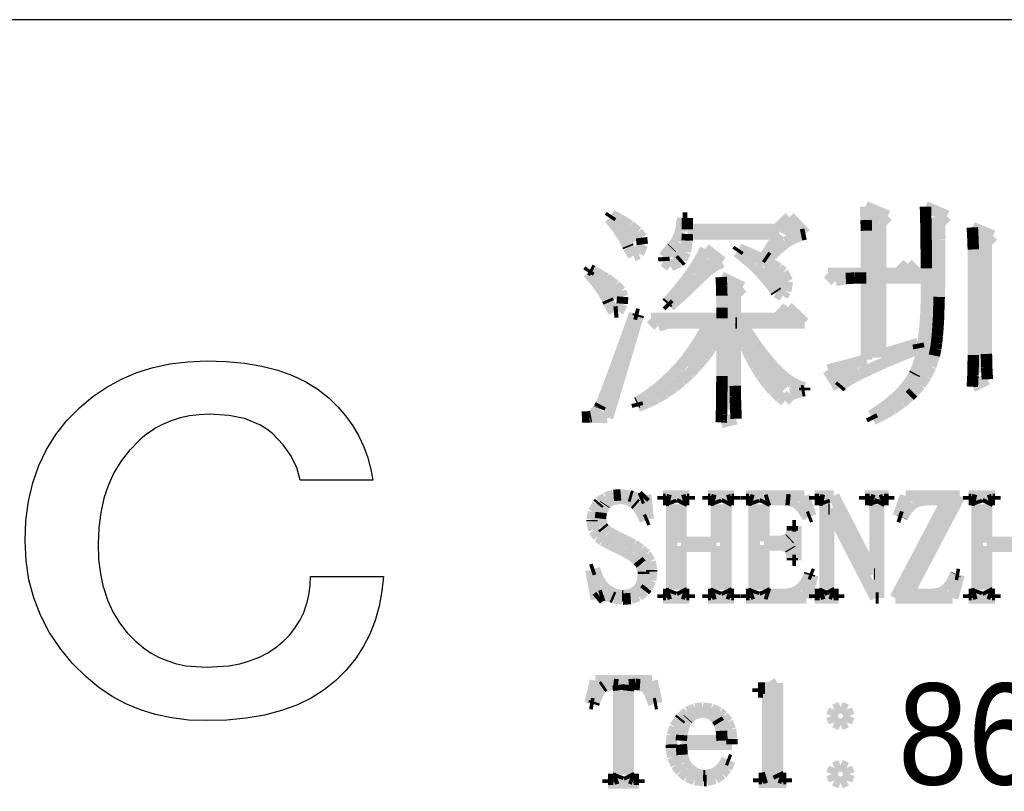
# Model space of a CAD drawing. Extents: x -225 to 585, y -158 to 406.
# Tile 38 of 47: x 550.13 to 558.88, y -149.47 to -142.61. Entities that reach past the tile are written whole.
import ezdxf

# ---------------------------------------------------------------- set-up
doc = ezdxf.new("R2010")
doc.units = 0
doc.layers.add('BOARD_GEOMETRY_DIMENSION', color=2, linetype='CONTINUOUS')

msp = doc.modelspace()

# ---------------------------------------------------------------- linework, layer by layer
at = {"layer": 'BOARD_GEOMETRY_DIMENSION'}
msp.add_lwpolyline([(580.209914, -142.614904), (527.709892, -142.614904), (527.709892, -153.11501)], dxfattribs=at)
for points, const_width in [([(557.647348, -144.276572), (557.8475, -144.35963)], 0.1016), ([(557.652682, -144.394936), (557.647348, -144.276572)], 0.1016), ([(558.182272, -144.35582), (558.180494, -144.276572)], 0.1016), ([(558.180494, -144.276572), (558.371756, -144.35963)], 0.1016), ([(555.373794, -144.376648), (555.390558, -144.351502)], 0.1016), ([(555.443898, -144.467072), (555.373794, -144.376648)], 0.1016), ([(555.390558, -144.351502), (555.45736, -144.387062)], 0.1016), ([(555.45736, -144.387062), (555.556166, -144.447514)], 0.1016), ([(556.006, -144.493234), (556.023272, -144.376648)], 0.1016), ([(556.023272, -144.376648), (556.065182, -144.376648)], 0.1016), ([(556.065182, -144.376648), (556.065182, -144.477232)], 0.1016), ([(556.864774, -144.477232), (556.972978, -144.368266)], 0.1016), ([(556.972978, -144.368266), (557.114456, -144.519142)], 0.1016), ([(557.70526, -144.343628), (557.740566, -145.617438)], 0.127), ([(557.8475, -144.35963), (557.780698, -144.418304)], 0.1016), ([(558.184558, -144.440148), (558.182272, -144.35582)], 0.1016), ([(558.241962, -144.370806), (558.264568, -145.152618)], 0.127), ([(558.371756, -144.35963), (558.305462, -144.418304)], 0.1016), ([(555.498, -144.549368), (555.443898, -144.467072)], 0.1016), ([(555.51578, -144.469866), (555.587662, -144.587722)], 0.127), ([(555.556166, -144.447514), (555.62246, -144.502124)], 0.1016), ([(556.065182, -144.477232), (556.864774, -144.477232)], 0.1016), ([(556.978058, -144.447006), (556.924972, -144.52092)], 0.127), ([(557.655984, -144.489932), (557.652682, -144.394936)], 0.1016), ([(557.780698, -144.418304), (557.780698, -144.8689)], 0.1016), ([(558.185574, -144.52854), (558.184558, -144.440148)], 0.1016), ([(558.305462, -144.418304), (558.306478, -144.565116)], 0.1016), ([(558.60188, -144.559528), (558.5968, -144.460722)], 0.1016), ([(558.5968, -144.460722), (558.780188, -144.535906)], 0.1016), ([(555.535084, -144.622266), (555.498, -144.549368)], 0.1016), ([(555.62246, -144.502124), (555.657258, -144.552416)], 0.1016), ([(555.657258, -144.552416), (555.665386, -144.611852)], 0.1016), ([(555.973488, -144.58061), (556.006, -144.493234)], 0.1016), ([(556.065182, -144.519142), (556.062896, -144.577562)], 0.1016), ([(556.881284, -144.519142), (556.065182, -144.519142)], 0.1016), ([(556.75657, -144.71904), (556.881284, -144.519142)], 0.1016), ([(557.075086, -144.527524), (556.98136, -144.568926)], 0.1016), ([(557.114456, -144.519142), (557.075086, -144.527524)], 0.1016), ([(557.655984, -144.8689), (557.655984, -144.489932)], 0.1016), ([(558.18659, -144.622266), (558.185574, -144.52854)], 0.1016), ([(558.306478, -144.565116), (558.306478, -144.842738)], 0.1016), ([(558.605182, -144.656556), (558.60188, -144.559528)], 0.1016), ([(558.675286, -144.534636), (558.658268, -145.75282)], 0.127), ([(558.780188, -144.535906), (558.721768, -144.594072)], 0.1016), ([(555.540672, -144.635728), (555.535084, -144.622266)], 0.1016), ([(555.586392, -144.71142), (555.540672, -144.635728)], 0.1016), ([(555.665386, -144.611852), (555.631858, -144.694148)], 0.1016), ([(555.85487, -144.72412), (555.92345, -144.64411)], 0.1016), ([(555.996602, -144.610836), (555.92726, -144.723866)], 0.127), ([(555.92345, -144.64411), (555.927768, -144.639538)], 0.1016), ([(555.927768, -144.639538), (555.973488, -144.58061)], 0.1016), ([(556.062896, -144.577562), (556.047402, -144.6784)], 0.1016), ([(556.19396, -144.714722), (556.22317, -144.652238)], 0.1016), ([(556.22317, -144.652238), (556.373284, -144.768824)], 0.1016), ([(556.50638, -144.67713), (556.523398, -144.652238)], 0.1016), ([(556.523398, -144.652238), (556.605186, -144.686528)], 0.1016), ([(556.93945, -144.594834), (556.867568, -144.653508)], 0.1016), ([(556.98136, -144.568926), (556.93945, -144.594834)], 0.1016), ([(558.18786, -144.721072), (558.18659, -144.622266)], 0.1016), ([(558.721768, -144.594072), (558.721768, -145.584926)], 0.1016), ([(555.631858, -144.694148), (555.586392, -144.71142)], 0.1016), ([(555.856902, -144.760696), (555.85487, -144.72412)], 0.1016), ([(556.047402, -144.6784), (556.015398, -144.743932)], 0.1016), ([(556.153574, -144.783556), (556.19396, -144.714722)], 0.1016), ([(556.2473, -144.740122), (556.19269, -144.842738)], 0.127), ([(556.586898, -144.739868), (556.50638, -144.67713)], 0.1016), ([(556.659796, -144.803368), (556.586898, -144.739868)], 0.1016), ([(556.605186, -144.686528), (556.718978, -144.737836)], 0.1016), ([(556.718978, -144.737836), (556.808386, -144.784572)], 0.1016), ([(556.781462, -144.735804), (556.75657, -144.71904)], 0.1016), ([(556.867568, -144.653508), (556.781462, -144.735804)], 0.1016), ([(558.188876, -144.825212), (558.18786, -144.721072)], 0.1016), ([(558.605182, -145.593562), (558.605182, -144.656556)], 0.1016), ([(555.915068, -144.802352), (555.856902, -144.760696)], 0.1016), ([(555.992284, -144.76476), (555.915068, -144.802352)], 0.1016), ([(556.015398, -144.743932), (555.992284, -144.76476)], 0.1016), ([(556.104552, -144.859502), (556.153574, -144.783556)], 0.1016), ([(556.318166, -144.794732), (556.241966, -144.848834)], 0.1016), ([(556.373284, -144.768824), (556.318166, -144.794732)], 0.1016), ([(556.723296, -144.8689), (556.659796, -144.803368)], 0.1016), ([(556.762158, -144.805908), (556.887888, -144.924526), (556.910494, -144.99082)], 0.127), ([(556.808386, -144.784572), (556.874172, -144.825212)], 0.1016), ([(556.874172, -144.825212), (556.914558, -144.860518)], 0.1016), ([(557.938686, -144.8689), (558.021998, -144.785334)], 0.1016), ([(558.021998, -144.785334), (558.146966, -144.910556)], 0.1016), ([(558.188876, -145.085562), (558.188876, -144.825212)], 0.1016), ([(555.182278, -144.860518), (555.199296, -144.835626)], 0.1016), ([(555.257462, -144.949926), (555.182278, -144.860518)], 0.1016), ([(555.199296, -144.835626), (555.223172, -144.848072)], 0.1016), ([(555.223172, -144.848072), (555.339758, -144.91462)], 0.1016), ([(555.339758, -144.91462), (555.424086, -144.975834)], 0.1016), ([(556.0441, -144.940528), (556.104552, -144.859502)], 0.1016), ([(556.241966, -144.848834), (556.156876, -144.92732)], 0.1016), ([(556.368966, -144.975834), (556.364902, -144.90192)], 0.1016), ([(556.364902, -144.90192), (556.556672, -144.993868)], 0.1016), ([(556.795686, -144.952212), (556.723296, -144.8689)], 0.1016), ([(556.914558, -144.860518), (556.954182, -144.941798)], 0.1016), ([(557.380902, -144.935702), (557.3141, -144.8689)], 0.1016), ([(557.3141, -144.8689), (557.655984, -144.8689)], 0.1016), ([(557.472596, -144.91462), (557.380902, -144.935702)], 0.1016), ([(557.547272, -144.910556), (557.472596, -144.91462)], 0.1016), ([(557.655984, -144.910556), (557.547272, -144.910556)], 0.1016), ([(557.655984, -145.635218), (557.655984, -144.910556)], 0.1016), ([(557.780698, -144.8689), (557.938686, -144.8689)], 0.1016), ([(558.146966, -144.910556), (557.780698, -144.910556)], 0.1016), ([(557.780698, -144.910556), (557.780698, -145.593562)], 0.1016), ([(558.306478, -144.842738), (558.305462, -144.96542)], 0.1016), ([(555.315882, -145.031206), (555.257462, -144.949926)], 0.1016), ([(555.345092, -144.981168), (555.41418, -145.103596)], 0.127), ([(555.424086, -144.975834), (555.47387, -145.02892)], 0.1016), ([(555.973488, -145.028158), (556.0441, -144.940528)], 0.1016), ([(556.118268, -144.96542), (556.04537, -145.035524)], 0.1016), ([(556.156876, -144.92732), (556.118268, -144.96542)], 0.1016), ([(556.370998, -145.067528), (556.368966, -144.975834)], 0.1016), ([(556.42637, -144.982946), (556.414686, -146.079972)], 0.127), ([(556.556672, -144.993868), (556.48987, -145.052034)], 0.1016), ([(556.847756, -145.022824), (556.795686, -144.952212)], 0.1016), ([(556.954182, -144.941798), (556.93945, -145.027142)], 0.1016), ([(558.305462, -144.96542), (558.30216, -145.078196)], 0.1016), ([(555.354998, -145.102834), (555.315882, -145.031206)], 0.1016), ([(555.47387, -145.02892), (555.49038, -145.076926)], 0.1016), ([(555.49038, -145.076926), (555.4853, -145.138648)], 0.1016), ([(555.893478, -145.12163), (555.973488, -145.028158)], 0.1016), ([(556.04537, -145.035524), (555.974758, -145.101056)], 0.1016), ([(556.373284, -145.17497), (556.370998, -145.067528)], 0.1016), ([(556.48987, -145.052034), (556.48987, -145.268696)], 0.1016), ([(556.856392, -145.035524), (556.847756, -145.022824)], 0.1016), ([(556.911256, -145.06575), (556.856392, -145.035524)], 0.1016), ([(556.93945, -145.027142), (556.911256, -145.06575)], 0.1016), ([(558.184558, -145.21561), (558.188876, -145.085562)], 0.1016), ([(558.30216, -145.078196), (558.298858, -145.18132)], 0.1016), ([(555.365666, -145.127218), (555.354998, -145.102834)], 0.1016), ([(555.412402, -145.213324), (555.365666, -145.127218)], 0.1016), ([(555.4853, -145.138648), (555.448978, -145.210022)], 0.1016), ([(555.881794, -145.135346), (555.893478, -145.12163)], 0.1016), ([(555.906686, -145.160238), (555.881794, -145.135346)], 0.1016), ([(555.974758, -145.101056), (555.906686, -145.160238)], 0.1016), ([(556.373284, -145.268696), (556.373284, -145.17497)], 0.1016), ([(556.864774, -145.268696), (556.95596, -145.16862)], 0.1016), ([(556.95596, -145.16862), (557.106074, -145.310352)], 0.1016), ([(558.248058, -145.158206), (558.125884, -145.758662)], 0.127), ([(555.448978, -145.210022), (555.412402, -145.213324)], 0.1016), ([(555.539656, -145.386806), (555.59706, -145.227548)], 0.1016), ([(555.625, -145.25371), (555.578264, -145.410428)], 0.1016), ([(555.59706, -145.227548), (555.63008, -145.23593)], 0.1016), ([(555.63008, -145.23593), (555.625, -145.25371)], 0.1016), ([(556.937672, -145.258028), (556.978058, -145.264124)], 0.127), ([(558.177192, -145.334228), (558.184558, -145.21561)], 0.1016), ([(558.298858, -145.18132), (558.296064, -145.27276)], 0.1016), ([(555.806864, -145.335244), (555.74057, -145.268696)], 0.1016), ([(555.74057, -145.268696), (556.373284, -145.268696)], 0.1016), ([(555.890176, -145.310352), (555.806864, -145.335244)], 0.1016), ([(556.256698, -145.310352), (555.890176, -145.310352)], 0.1016), ([(556.334676, -145.309336), (556.086772, -145.703544)], 0.127), ([(556.209962, -145.398744), (556.256698, -145.310352)], 0.1016), ([(556.48987, -145.268696), (556.864774, -145.268696)], 0.1016), ([(556.50638, -145.310352), (556.48987, -145.310352)], 0.1016), ([(556.48987, -145.310352), (556.48987, -145.868136)], 0.1016), ([(556.542956, -145.418556), (556.50638, -145.310352)], 0.1016), ([(557.106074, -145.310352), (556.54829, -145.310352)], 0.1016), ([(556.54829, -145.310352), (556.596296, -145.387314)], 0.1016), ([(558.165762, -145.442432), (558.177192, -145.334228)], 0.1016), ([(558.296064, -145.27276), (558.290984, -145.35404)], 0.1016), ([(555.488602, -145.529554), (555.539656, -145.386806)], 0.1016), ([(555.578264, -145.410428), (555.535592, -145.554446)], 0.1016), ([(556.15967, -145.483072), (556.209962, -145.398744)], 0.1016), ([(556.373284, -145.368518), (556.326294, -145.450814)], 0.1016), ([(556.373284, -145.657824), (556.373284, -145.368518)], 0.1016), ([(556.58258, -145.519648), (556.542956, -145.418556)], 0.1016), ([(556.596296, -145.387314), (556.668686, -145.495518)], 0.1016), ([(558.285396, -145.425922), (558.2793, -145.48612)], 0.1016), ([(558.290984, -145.35404), (558.285396, -145.425922)], 0.1016), ([(556.105568, -145.564352), (556.15967, -145.483072)], 0.1016), ([(556.326294, -145.450814), (556.271176, -145.536158)], 0.1016), ([(556.626268, -145.61312), (556.58258, -145.519648)], 0.1016), ([(556.668686, -145.495518), (556.73879, -145.591022)], 0.1016), ([(557.780698, -145.593562), (558.113692, -145.493232)], 0.1016), ([(558.113692, -145.493232), (558.122074, -145.535142)], 0.1016), ([(558.151284, -145.537936), (558.165762, -145.442432)], 0.1016), ([(558.2793, -145.48612), (558.272188, -145.53692)], 0.1016), ([(555.442882, -145.655538), (555.488602, -145.529554)], 0.1016), ([(555.535592, -145.554446), (555.496984, -145.682462)], 0.1016), ([(556.048672, -145.640298), (556.105568, -145.564352)], 0.1016), ([(556.271176, -145.536158), (556.212756, -145.616422)], 0.1016), ([(556.673258, -145.699226), (556.626268, -145.61312)], 0.1016), ([(556.65116, -145.568416), (556.94707, -145.882106)], 0.127), ([(556.73879, -145.591022), (556.8061, -145.672556)], 0.1016), ([(557.93259, -145.612104), (557.803558, -145.667222)], 0.1016), ([(558.080672, -145.551906), (557.93259, -145.612104)], 0.1016), ([(558.122074, -145.535142), (558.080672, -145.551906)], 0.1016), ([(558.133758, -145.622518), (558.151284, -145.537936)], 0.1016), ([(558.258472, -145.599658), (558.227484, -145.695416)], 0.1016), ([(558.263552, -145.576798), (558.258472, -145.599658)], 0.1016), ([(558.272188, -145.53692), (558.263552, -145.576798)], 0.1016), ([(558.604166, -145.679922), (558.605182, -145.593562)], 0.1016), ([(558.721768, -145.584926), (558.722784, -145.61312)], 0.1016), ([(558.722784, -145.61312), (558.724562, -145.706846)], 0.1016), ([(555.403258, -145.764758), (555.442882, -145.655538)], 0.1016), ([(555.496984, -145.682462), (555.462694, -145.797016)], 0.1016), ([(555.98695, -145.713196), (556.048672, -145.640298)], 0.1016), ([(556.150272, -145.690336), (556.085756, -145.758916)], 0.1016), ([(556.212756, -145.616422), (556.150272, -145.690336)], 0.1016), ([(556.372268, -145.78076), (556.373284, -145.657824)], 0.1016), ([(556.723296, -145.778728), (556.673258, -145.699226)], 0.1016), ([(556.8061, -145.672556), (556.87087, -145.741136)], 0.1016), ([(557.375568, -145.711926), (557.470564, -145.688304)], 0.1016), ([(557.470564, -145.688304), (557.56429, -145.662142)], 0.1016), ([(557.56429, -145.662142), (557.655984, -145.635218)], 0.1016), ([(557.803558, -145.667222), (557.693068, -145.71726)], 0.1016), ([(558.086768, -145.75663), (558.11166, -145.695416)], 0.1016), ([(558.11166, -145.695416), (558.133758, -145.622518)], 0.1016), ([(558.227484, -145.695416), (558.185574, -145.781522)], 0.1016), ([(558.60188, -145.777712), (558.604166, -145.679922)], 0.1016), ([(555.367952, -145.857468), (555.403258, -145.764758)], 0.1016), ([(555.852584, -145.845022), (555.921672, -145.78076)], 0.1016), ([(555.921672, -145.78076), (555.98695, -145.713196)], 0.1016), ([(556.085756, -145.758916), (556.017176, -145.8214)], 0.1016), ([(556.370998, -145.888202), (556.372268, -145.78076)], 0.1016), ([(556.775874, -145.85061), (556.723296, -145.778728)], 0.1016), ([(556.87087, -145.741136), (556.9331, -145.797524)], 0.1016), ([(557.3141, -145.726658), (557.375568, -145.711926)], 0.1016), ([(557.414176, -145.8849), (557.3141, -145.726658)], 0.1016), ([(557.398682, -145.788126), (557.579784, -145.72234)], 0.127), ([(557.600358, -145.762218), (557.526698, -145.800572)], 0.1016), ([(557.693068, -145.71726), (557.600358, -145.762218)], 0.1016), ([(558.038762, -145.837148), (558.080672, -145.768314)], 0.1016), ([(558.080672, -145.768314), (558.086768, -145.75663)], 0.1016), ([(558.185574, -145.781522), (558.134774, -145.858738)], 0.1016), ([(558.5968, -145.876518), (558.60188, -145.777712)], 0.1016), ([(558.724562, -145.706846), (558.729896, -145.80997)], 0.1016), ([(555.338996, -145.93443), (555.367952, -145.857468)], 0.1016), ([(555.462694, -145.797016), (555.432468, -145.896838)], 0.1016), ([(555.779686, -145.905728), (555.852584, -145.845022)], 0.1016), ([(556.017176, -145.8214), (555.945294, -145.878804)], 0.1016), ([(556.48987, -145.868136), (556.490886, -145.962116)], 0.1016), ([(556.832262, -145.91411), (556.775874, -145.85061)], 0.1016), ([(556.9331, -145.797524), (556.993552, -145.840196)], 0.1016), ([(556.993552, -145.840196), (557.050956, -145.869406)], 0.1016), ([(557.050956, -145.869406), (557.106074, -145.8849)], 0.1016), ([(557.433988, -145.86204), (557.414176, -145.8849)], 0.1016), ([(557.47158, -145.833846), (557.433988, -145.86204)], 0.1016), ([(557.526698, -145.800572), (557.47158, -145.833846)], 0.1016), ([(557.985676, -145.903696), (558.038762, -145.837148)], 0.1016), ([(558.134774, -145.858738), (558.07229, -145.926556)], 0.1016), ([(558.729896, -145.80997), (558.5968, -145.876518)], 0.1016), ([(555.314866, -145.994628), (555.338996, -145.93443)], 0.1016), ([(555.432468, -145.896838), (555.407576, -145.981928)], 0.1016), ([(555.623984, -146.013932), (555.703994, -145.962116)], 0.1016), ([(555.703994, -145.962116), (555.779686, -145.905728)], 0.1016), ([(555.869348, -145.93062), (555.79137, -145.97634)], 0.1016), ([(555.945294, -145.878804), (555.869348, -145.93062)], 0.1016), ([(556.369982, -145.98142), (556.370998, -145.888202)], 0.1016), ([(556.490886, -145.962116), (556.494188, -146.059906)], 0.1016), ([(556.89246, -145.97126), (556.832262, -145.91411)], 0.1016), ([(556.983392, -145.946368), (556.931068, -146.001232)], 0.1016), ([(557.080166, -145.91411), (556.983392, -145.946368)], 0.1016), ([(557.106074, -145.909538), (557.080166, -145.91411)], 0.1016), ([(557.106074, -145.8849), (557.106074, -145.909538)], 0.1016), ([(557.920398, -145.970244), (557.985676, -145.903696)], 0.1016), ([(558.040794, -145.957798), (557.970182, -146.016218)], 0.1016), ([(558.07229, -145.926556), (558.040794, -145.957798)], 0.1016), ([(555.282354, -146.064224), (555.29607, -146.037554)], 0.1016), ([(555.29607, -146.037554), (555.314866, -145.994628)], 0.1016), ([(555.385478, -146.052032), (555.368968, -146.10842)], 0.1016), ([(555.407576, -145.981928), (555.385478, -146.052032)], 0.1016), ([(555.615348, -146.01825), (555.623984, -146.013932)], 0.1016), ([(555.623984, -146.051524), (555.615348, -146.01825)], 0.1016), ([(555.709074, -146.016726), (555.623984, -146.051524)], 0.1016), ([(555.79137, -145.97634), (555.709074, -146.016726)], 0.1016), ([(556.368966, -146.060922), (556.369982, -145.98142)], 0.1016), ([(556.931068, -146.001232), (556.89246, -145.97126)], 0.1016), ([(557.75479, -146.09826), (557.843182, -146.03476)], 0.1016), ([(557.843182, -146.03476), (557.920398, -145.970244)], 0.1016), ([(557.970182, -146.016218), (557.89195, -146.071336)], 0.1016), ([(555.209964, -146.14144), (555.280576, -146.068796)], 0.1016), ([(555.280576, -146.068796), (555.282354, -146.064224)], 0.1016), ([(555.368968, -146.10842), (555.355252, -146.149822)], 0.1016), ([(556.366172, -146.175222), (556.36795, -146.125438)], 0.1016), ([(556.36795, -146.125438), (556.368966, -146.060922)], 0.1016), ([(556.494188, -146.059906), (556.497998, -146.160744)], 0.1016), ([(557.697386, -146.135852), (557.75479, -146.09826)], 0.1016), ([(557.713896, -146.169126), (557.697386, -146.135852)], 0.1016), ([(557.80686, -146.122136), (557.713896, -146.169126)], 0.1016), ([(557.89195, -146.071336), (557.80686, -146.122136)], 0.1016), ([(555.127668, -146.145758), (555.197264, -146.143726)], 0.1016), ([(555.355252, -146.149822), (555.127668, -146.145758)], 0.1016), ([(555.197264, -146.143726), (555.209964, -146.14144)], 0.1016), ([(556.497998, -146.160744), (556.364902, -146.194018)], 0.1016), ([(556.364902, -146.194018), (556.366172, -146.175222)], 0.1016), ([(555.4091, -146.841718), (555.47387, -146.836638)], 0.1016), ([(555.47387, -146.836638), (555.549816, -146.84502)], 0.1016), ([(555.66945, -146.862546), (555.695358, -146.836638)], 0.1016), ([(555.695358, -146.836638), (555.717202, -147.053046)], 0.1016), ([(555.2313, -146.989546), (555.268892, -146.920966)], 0.1016), ([(555.268892, -146.920966), (555.2821, -146.905218)], 0.1016), ([(555.2821, -146.905218), (555.339504, -146.864324)], 0.1016), ([(555.330106, -146.926046), (555.298864, -146.993864)], 0.1016), ([(555.33417, -146.91995), (555.330106, -146.926046)], 0.1016), ([(555.386494, -146.881342), (555.33417, -146.91995)], 0.1016), ([(555.339504, -146.864324), (555.4091, -146.841718)], 0.1016), ([(555.467774, -146.867626), (555.386494, -146.881342)], 0.1016), ([(555.530004, -146.876262), (555.467774, -146.867626)], 0.1016), ([(555.59579, -146.910552), (555.530004, -146.876262)], 0.1016), ([(555.549816, -146.84502), (555.573692, -146.852132)], 0.1016), ([(555.573692, -146.852132), (555.643288, -146.87296)], 0.1016), ([(555.611284, -146.924268), (555.59579, -146.910552)], 0.1016), ([(555.650654, -146.980148), (555.611284, -146.924268)], 0.1016), ([(555.643288, -146.87296), (555.66945, -146.862546)], 0.1016), ([(555.84979, -146.878548), (555.84979, -146.847052)], 0.1016), ([(555.84979, -146.847052), (556.082708, -146.847052)], 0.1016), ([(555.87138, -146.878548), (555.84979, -146.878548)], 0.1016), ([(555.91329, -146.888962), (555.87138, -146.878548)], 0.1016), ([(555.924466, -146.920966), (555.91329, -146.888962)], 0.1016), ([(555.924466, -147.679664), (555.924466, -146.920966)], 0.1016), ([(556.024288, -146.888962), (556.008794, -146.920966)], 0.1016), ([(556.008794, -146.920966), (556.008794, -147.260564)], 0.1016), ([(556.06188, -146.878548), (556.024288, -146.888962)], 0.1016), ([(556.082708, -146.878548), (556.06188, -146.878548)], 0.1016), ([(556.082708, -146.847052), (556.082708, -146.878548)], 0.1016), ([(556.2473, -146.878548), (556.2473, -146.847052)], 0.1016), ([(556.2473, -146.847052), (556.480472, -146.847052)], 0.1016), ([(556.269398, -146.878548), (556.2473, -146.878548)], 0.1016), ([(556.3108, -146.888962), (556.269398, -146.878548)], 0.1016), ([(556.322484, -146.920966), (556.3108, -146.888962)], 0.1016), ([(556.322484, -147.260564), (556.322484, -146.920966)], 0.1016), ([(556.422052, -146.888962), (556.406558, -146.920966)], 0.1016), ([(556.406558, -146.920966), (556.406558, -147.679664)], 0.1016), ([(556.459898, -146.878548), (556.422052, -146.888962)], 0.1016), ([(556.480472, -146.878548), (556.459898, -146.878548)], 0.1016), ([(556.480472, -146.847052), (556.480472, -146.878548)], 0.1016), ([(556.584866, -146.878548), (556.584866, -146.847052)], 0.1016), ([(556.584866, -146.847052), (557.104296, -146.847052)], 0.1016), ([(556.612298, -146.878548), (556.584866, -146.878548)], 0.1016), ([(556.648366, -146.888962), (556.612298, -146.878548)], 0.1016), ([(556.65878, -146.920966), (556.648366, -146.888962)], 0.1016), ([(556.65878, -147.679664), (556.65878, -146.920966)], 0.1016), ([(556.759872, -146.888962), (556.744378, -146.920966)], 0.1016), ([(556.744378, -146.920966), (556.744378, -147.25015)], 0.1016), ([(556.792384, -146.878548), (556.759872, -146.888962)], 0.1016), ([(556.939958, -146.878548), (556.792384, -146.878548)], 0.1016), ([(556.978566, -146.882358), (556.939958, -146.878548)], 0.1016), ([(557.046384, -146.915632), (556.978566, -146.882358)], 0.1016), ([(557.092866, -146.96694), (557.046384, -146.915632)], 0.1016), ([(557.104296, -146.847052), (557.162716, -147.027138)], 0.1016), ([(557.196498, -146.878548), (557.196498, -146.847052)], 0.1016), ([(557.196498, -146.847052), (557.36617, -146.847052)], 0.1016), ([(557.23409, -146.878548), (557.196498, -146.878548)], 0.1016), ([(557.276762, -146.888962), (557.23409, -146.878548)], 0.1016), ([(557.287176, -146.920966), (557.276762, -146.888962)], 0.1016), ([(557.287176, -147.679664), (557.287176, -146.920966)], 0.1016), ([(557.36617, -146.847052), (557.722278, -147.541234)], 0.1016), ([(557.642014, -146.878548), (557.642014, -146.847052)], 0.1016), ([(557.642014, -146.847052), (557.854358, -146.847052)], 0.1016), ([(557.684686, -146.878548), (557.642014, -146.878548)], 0.1016), ([(557.722278, -146.888962), (557.684686, -146.878548)], 0.1016), ([(557.732692, -146.920966), (557.722278, -146.888962)], 0.1016), ([(557.732692, -147.541234), (557.732692, -146.920966)], 0.1016), ([(557.780698, -146.888962), (557.764188, -146.920966)], 0.1016), ([(557.764188, -146.920966), (557.764188, -147.753324)], 0.1016), ([(557.811686, -146.878548), (557.780698, -146.888962)], 0.1016), ([(557.854358, -146.878548), (557.811686, -146.878548)], 0.1016), ([(557.854358, -146.847052), (557.854358, -146.878548)], 0.1016), ([(557.912778, -147.753324), (558.373788, -146.878548)], 0.1016), ([(557.938686, -147.027138), (558.003202, -146.847052)], 0.1016), ([(558.003202, -146.847052), (558.485294, -146.847052)], 0.1016), ([(558.066702, -146.915632), (558.016918, -146.96694)], 0.1016), ([(558.485294, -146.847052), (558.024284, -147.722336)], 0.1016), ([(558.112676, -146.891756), (558.066702, -146.915632)], 0.1016), ([(558.188876, -146.878548), (558.112676, -146.891756)], 0.1016), ([(558.373788, -146.878548), (558.188876, -146.878548)], 0.1016), ([(558.565304, -146.878548), (558.565304, -146.847052)], 0.1016), ([(558.565304, -146.847052), (558.798476, -146.847052)], 0.1016), ([(558.586386, -146.878548), (558.565304, -146.878548)], 0.1016), ([(558.628804, -146.888962), (558.586386, -146.878548)], 0.1016), ([(558.639472, -146.920966), (558.628804, -146.888962)], 0.1016), ([(558.639472, -147.679664), (558.639472, -146.920966)], 0.1016), ([(558.74031, -146.888962), (558.7238, -146.920966)], 0.1016), ([(558.7238, -146.920966), (558.7238, -147.260564)], 0.1016), ([(558.776886, -146.878548), (558.74031, -146.888962)], 0.1016), ([(558.798476, -146.878548), (558.776886, -146.878548)], 0.1016), ([(558.798476, -146.847052), (558.798476, -146.878548)], 0.1016), ([(555.2186, -147.05965), (555.2313, -146.989546)], 0.1016), ([(555.298864, -146.993864), (555.292514, -147.047966)], 0.1016), ([(555.690278, -147.064222), (555.650654, -146.980148)], 0.1016), ([(557.136554, -147.037552), (557.092866, -146.96694)], 0.1016), ([(557.329848, -146.963638), (557.318418, -146.963638)], 0.1016), ([(557.318418, -146.963638), (557.318418, -147.679664)], 0.1016), ([(557.737772, -147.753324), (557.329848, -146.963638)], 0.1016), ([(558.016918, -146.96694), (557.97196, -147.03552)], 0.1016), ([(555.2186, -147.07362), (555.2186, -147.05965)], 0.1016), ([(555.234348, -147.151852), (555.2186, -147.07362)], 0.1016), ([(555.292514, -147.047966), (555.31131, -147.121626)], 0.1016), ([(555.717202, -147.053046), (555.690278, -147.064222)], 0.1016), ([(557.162716, -147.027138), (557.136554, -147.037552)], 0.1016), ([(557.971198, -147.037552), (557.938686, -147.027138)], 0.1016), ([(557.97196, -147.03552), (557.971198, -147.037552)], 0.1016), ([(555.271686, -147.207224), (555.234348, -147.151852)], 0.1016), ([(555.31131, -147.121626), (555.324772, -147.138644)], 0.1016), ([(555.324772, -147.138644), (555.365412, -147.169632)], 0.1016), ([(555.365412, -147.169632), (555.435262, -147.20824)], 0.1016), ([(556.977296, -147.223734), (556.998378, -147.154138)], 0.1016), ([(556.998378, -147.154138), (556.998378, -147.112736)], 0.1016), ([(556.998378, -147.112736), (557.030382, -147.112736)], 0.1016), ([(557.030382, -147.112736), (557.030382, -147.419568)], 0.1016), ([(555.314358, -147.239736), (555.271686, -147.207224)], 0.1016), ([(555.38116, -147.27682), (555.314358, -147.239736)], 0.1016), ([(555.467774, -147.318222), (555.38116, -147.27682)], 0.1016), ([(555.435262, -147.20824), (555.510192, -147.244562)], 0.1016), ([(555.510192, -147.244562), (555.589186, -147.28317)], 0.1016), ([(556.008794, -147.260564), (556.322484, -147.260564)], 0.1016), ([(556.744378, -147.25015), (556.898302, -147.25015)], 0.1016), ([(556.898302, -147.25015), (556.970184, -147.230338)], 0.1016), ([(556.970184, -147.230338), (556.977296, -147.223734)], 0.1016), ([(558.7238, -147.260564), (559.036982, -147.260564)], 0.1016), ([(555.505874, -147.337272), (555.467774, -147.318222)], 0.1016), ([(555.574708, -147.378166), (555.505874, -147.337272)], 0.1016), ([(555.589186, -147.28317), (555.65167, -147.324826)], 0.1016), ([(555.65167, -147.324826), (555.695358, -147.366736)], 0.1016), ([(556.322484, -147.292568), (556.008794, -147.292568)], 0.1016), ([(556.008794, -147.292568), (556.008794, -147.679664)], 0.1016), ([(556.322484, -147.679664), (556.322484, -147.292568)], 0.1016), ([(556.913796, -147.282154), (556.744378, -147.282154)], 0.1016), ([(556.744378, -147.282154), (556.744378, -147.679664)], 0.1016), ([(556.977296, -147.31365), (556.913796, -147.282154)], 0.1016), ([(556.982884, -147.323048), (556.977296, -147.31365)], 0.1016), ([(556.998378, -147.39874), (556.982884, -147.323048)], 0.1016), ([(559.036982, -147.292568), (558.7238, -147.292568)], 0.1016), ([(558.7238, -147.292568), (558.7238, -147.679664)], 0.1016), ([(555.626778, -147.419568), (555.574708, -147.378166)], 0.1016), ([(555.653702, -147.452842), (555.626778, -147.419568)], 0.1016), ([(555.695358, -147.366736), (555.73295, -147.430236)], 0.1016), ([(555.73295, -147.430236), (555.748698, -147.505166)], 0.1016), ([(556.998378, -147.419568), (556.998378, -147.39874)], 0.1016), ([(557.030382, -147.419568), (556.998378, -147.419568)], 0.1016), ([(555.208186, -147.505166), (555.239682, -147.494752)], 0.1016), ([(555.256192, -147.764246), (555.208186, -147.505166)], 0.1016), ([(555.239682, -147.494752), (555.269654, -147.578826)], 0.1016), ([(555.674784, -147.52066), (555.653702, -147.452842)], 0.1016), ([(555.674784, -147.540218), (555.674784, -147.52066)], 0.1016), ([(555.748698, -147.52066), (555.738284, -147.595336)], 0.1016), ([(555.748698, -147.505166), (555.748698, -147.52066)], 0.1016), ([(557.147984, -147.54987), (557.152302, -147.536154)], 0.1016), ([(557.152302, -147.536154), (557.17948, -147.546568)], 0.1016), ([(555.269654, -147.578826), (555.3075, -147.642326)], 0.1016), ([(555.631858, -147.679664), (555.662084, -147.620736)], 0.1016), ([(555.662084, -147.620736), (555.674784, -147.540218)], 0.1016), ([(555.738284, -147.595336), (555.706788, -147.662138)], 0.1016), ([(557.067974, -147.674838), (557.112678, -147.62353)], 0.1016), ([(557.112678, -147.62353), (557.147984, -147.54987)], 0.1016), ([(557.17948, -147.546568), (557.12106, -147.753324)], 0.1016), ([(557.722278, -147.541234), (557.732692, -147.541234)], 0.1016), ([(558.368708, -147.674838), (558.41138, -147.621752)], 0.1016), ([(558.41138, -147.621752), (558.446686, -147.545552)], 0.1016), ([(558.47996, -147.546568), (558.421794, -147.753324)], 0.1016), ([(558.446686, -147.545552), (558.448972, -147.541234)], 0.1016), ([(558.448972, -147.541234), (558.47996, -147.546568)], 0.1016), ([(555.3075, -147.642326), (555.3456, -147.679664)], 0.1016), ([(555.3456, -147.679664), (555.41037, -147.718272)], 0.1016), ([(555.572676, -147.719542), (555.631096, -147.680426)], 0.1016), ([(555.685198, -147.689824), (555.63008, -147.73275)], 0.1016), ([(555.631096, -147.680426), (555.631858, -147.679664)], 0.1016), ([(555.706788, -147.662138), (555.685198, -147.689824)], 0.1016), ([(555.87646, -147.722336), (555.91329, -147.71116)], 0.1016), ([(555.91329, -147.71116), (555.924466, -147.679664)], 0.1016), ([(556.008794, -147.679664), (556.024288, -147.71116)], 0.1016), ([(556.024288, -147.71116), (556.0568, -147.722336)], 0.1016), ([(556.274478, -147.722336), (556.3108, -147.71116)], 0.1016), ([(556.3108, -147.71116), (556.322484, -147.679664)], 0.1016), ([(556.406558, -147.679664), (556.422052, -147.71116)], 0.1016), ([(556.422052, -147.71116), (556.45431, -147.722336)], 0.1016), ([(556.617378, -147.722336), (556.648366, -147.71116)], 0.1016), ([(556.648366, -147.71116), (556.65878, -147.679664)], 0.1016), ([(556.744378, -147.679664), (556.759872, -147.71116)], 0.1016), ([(556.759872, -147.71116), (556.792384, -147.722336)], 0.1016), ([(556.929798, -147.722336), (557.00549, -147.710144)], 0.1016), ([(557.00549, -147.710144), (557.067974, -147.674838)], 0.1016), ([(557.23917, -147.722336), (557.276762, -147.71116)], 0.1016), ([(557.276762, -147.71116), (557.287176, -147.679664)], 0.1016), ([(557.318418, -147.679664), (557.335182, -147.71116)], 0.1016), ([(557.335182, -147.71116), (557.36617, -147.722336)], 0.1016), ([(558.252376, -147.722336), (558.322988, -147.705826)], 0.1016), ([(558.322988, -147.705826), (558.368708, -147.674838)], 0.1016), ([(558.591466, -147.722336), (558.628804, -147.71116)], 0.1016), ([(558.628804, -147.71116), (558.639472, -147.679664)], 0.1016), ([(558.7238, -147.679664), (558.74031, -147.71116)], 0.1016), ([(558.74031, -147.71116), (558.771552, -147.722336)], 0.1016), ([(555.287688, -147.738338), (555.256192, -147.764246)], 0.1016), ([(555.319692, -147.72767), (555.287688, -147.738338)], 0.1016), ([(555.393606, -147.743164), (555.319692, -147.72767)], 0.1016), ([(555.413418, -147.751546), (555.393606, -147.743164)], 0.1016), ([(555.41037, -147.718272), (555.484284, -147.73275)], 0.1016), ([(555.489364, -147.764246), (555.413418, -147.751546)], 0.1016), ([(555.484284, -147.73275), (555.494698, -147.73275)], 0.1016), ([(555.5615, -147.75815), (555.489364, -147.764246)], 0.1016), ([(555.494698, -147.73275), (555.572676, -147.719542)], 0.1016), ([(555.63008, -147.73275), (555.5615, -147.75815)], 0.1016), ([(555.84979, -147.753324), (555.84979, -147.722336)], 0.1016), ([(555.84979, -147.722336), (555.87646, -147.722336)], 0.1016), ([(556.082708, -147.753324), (555.84979, -147.753324)], 0.1016), ([(556.0568, -147.722336), (556.082708, -147.722336)], 0.1016), ([(556.082708, -147.722336), (556.082708, -147.753324)], 0.1016), ([(556.2473, -147.753324), (556.2473, -147.722336)], 0.1016), ([(556.2473, -147.722336), (556.274478, -147.722336)], 0.1016), ([(556.480472, -147.753324), (556.2473, -147.753324)], 0.1016), ([(556.45431, -147.722336), (556.480472, -147.722336)], 0.1016), ([(556.480472, -147.722336), (556.480472, -147.753324)], 0.1016), ([(556.584866, -147.753324), (556.584866, -147.722336)], 0.1016), ([(556.584866, -147.722336), (556.617378, -147.722336)], 0.1016), ([(557.12106, -147.753324), (556.584866, -147.753324)], 0.1016), ([(556.792384, -147.722336), (556.929798, -147.722336)], 0.1016), ([(557.196498, -147.753324), (557.196498, -147.722336)], 0.1016), ([(557.196498, -147.722336), (557.23917, -147.722336)], 0.1016), ([(557.409096, -147.753324), (557.196498, -147.753324)], 0.1016), ([(557.36617, -147.722336), (557.409096, -147.722336)], 0.1016), ([(557.409096, -147.722336), (557.409096, -147.753324)], 0.1016), ([(557.764188, -147.753324), (557.737772, -147.753324)], 0.1016), ([(558.421794, -147.753324), (557.912778, -147.753324)], 0.1016), ([(558.024284, -147.722336), (558.252376, -147.722336)], 0.1016), ([(558.565304, -147.753324), (558.565304, -147.722336)], 0.1016), ([(558.565304, -147.722336), (558.591466, -147.722336)], 0.1016), ([(558.798476, -147.753324), (558.565304, -147.753324)], 0.1016), ([(558.771552, -147.722336), (558.798476, -147.722336)], 0.1016), ([(558.798476, -147.722336), (558.798476, -147.753324)], 0.1016), ([(555.200312, -148.69033), (555.248064, -148.489416)], 0.1016), ([(555.248064, -148.489416), (555.752, -148.489416)], 0.1016), ([(555.752, -148.489416), (555.794672, -148.69033)], 0.1016), ([(555.306484, -148.547836), (555.275496, -148.591524)], 0.1016), ([(555.326296, -148.53412), (555.306484, -148.547836)], 0.1016), ([(555.407576, -148.520912), (555.326296, -148.53412)], 0.1016), ([(555.448978, -148.525738), (555.407576, -148.520912)], 0.1016), ([(555.455582, -148.573998), (555.448978, -148.525738)], 0.1016), ([(555.455582, -149.322028), (555.455582, -148.573998)], 0.1016), ([(555.54499, -148.525738), (555.539656, -148.578824)], 0.1016), ([(555.539656, -148.578824), (555.539656, -149.322028)], 0.1016), ([(555.603156, -148.520912), (555.54499, -148.525738)], 0.1016), ([(555.644812, -148.52396), (555.603156, -148.520912)], 0.1016), ([(555.704248, -148.552916), (555.644812, -148.52396)], 0.1016), ([(555.705264, -148.553932), (555.704248, -148.552916)], 0.1016), ([(555.731172, -148.602954), (555.705264, -148.553932)], 0.1016), ([(556.69307, -148.588222), (556.69307, -148.554948)], 0.1016), ([(556.69307, -148.554948), (556.754792, -148.554948)], 0.1016), ([(556.737774, -148.588222), (556.69307, -148.588222)], 0.1016), ([(556.777398, -148.604732), (556.737774, -148.588222)], 0.1016), ([(556.754792, -148.554948), (556.810672, -148.543518)], 0.1016), ([(556.77816, -148.582126), (556.77816, -149.388068)], 0.1016), ([(556.810672, -148.543518), (556.86579, -148.510244)], 0.1016), ([(556.86579, -148.510244), (556.86579, -149.388068)], 0.1016), ([(556.866298, -148.518118), (556.866298, -149.31263)], 0.1016), ([(555.239174, -148.675852), (555.23257, -148.695664)], 0.1016), ([(555.275496, -148.591524), (555.239174, -148.675852)], 0.1016), ([(555.767748, -148.695664), (555.731172, -148.602954)], 0.1016), ([(556.787558, -148.655024), (556.777398, -148.604732)], 0.1016), ([(555.23257, -148.695664), (555.200312, -148.69033)], 0.1016), ([(555.794672, -148.69033), (555.767748, -148.695664)], 0.1016), ([(556.065182, -148.76907), (556.133, -148.73986)], 0.1016), ([(556.205898, -148.764752), (556.129952, -148.7805)], 0.1016), ([(556.133, -148.73986), (556.200564, -148.731224)], 0.1016), ([(556.200564, -148.731224), (556.27778, -148.741638)], 0.1016), ([(556.2727, -148.7805), (556.205898, -148.764752)], 0.1016), ([(556.27778, -148.741638), (556.34636, -148.77415)], 0.1016), ([(557.347374, -148.801328), (557.370488, -148.746464)], 0.1016), ([(557.370488, -148.746464), (557.425352, -148.72462)], 0.1016), ([(557.425352, -148.72462), (557.48047, -148.746464)], 0.1016), ([(557.48047, -148.746464), (557.503584, -148.801328)], 0.1016), ([(555.954184, -148.900134), (555.993554, -148.836634)], 0.1016), ([(555.993554, -148.836634), (556.006, -148.82114)], 0.1016), ([(556.006, -148.82114), (556.065182, -148.76907)], 0.1016), ([(556.067214, -148.831554), (556.031908, -148.895054)], 0.1016), ([(556.071786, -148.82622), (556.067214, -148.831554)], 0.1016), ([(556.129952, -148.7805), (556.071786, -148.82622)], 0.1016), ([(556.327564, -148.831554), (556.2727, -148.7805)], 0.1016), ([(556.34636, -148.862542), (556.327564, -148.831554)], 0.1016), ([(556.34636, -148.77415), (556.383952, -148.804122)], 0.1016), ([(556.383952, -148.804122), (556.42129, -148.854414)], 0.1016), ([(557.370488, -148.857716), (557.347374, -148.801328)], 0.1016), ([(557.503584, -148.801328), (557.48047, -148.857716)], 0.1016), ([(555.93107, -148.973032), (555.954184, -148.900134)], 0.1016), ([(556.031908, -148.895054), (556.014382, -148.971)], 0.1016), ([(556.368204, -148.933408), (556.34636, -148.862542)], 0.1016), ([(556.372268, -149.021038), (556.368204, -148.933408)], 0.1016), ([(556.42129, -148.854414), (556.447452, -148.921724)], 0.1016), ([(556.447452, -148.921724), (556.459898, -149.006306)], 0.1016), ([(557.425352, -148.87956), (557.370488, -148.857716)], 0.1016), ([(557.48047, -148.857716), (557.425352, -148.87956)], 0.1016), ([(555.922688, -149.054312), (555.93107, -148.973032)], 0.1016), ([(556.014382, -148.971), (556.01108, -149.021038)], 0.1016), ([(556.01108, -149.021038), (556.372268, -149.021038)], 0.1016), ([(556.459898, -149.006306), (556.460914, -149.054312)], 0.1016), ([(555.923704, -149.08657), (555.922688, -149.054312)], 0.1016), ([(555.93615, -149.167596), (555.923704, -149.08657)], 0.1016), ([(556.01108, -149.054312), (556.0187, -149.146768)], 0.1016), ([(556.460914, -149.054312), (556.01108, -149.054312)], 0.1016), ([(555.964598, -149.23643), (555.93615, -149.167596)], 0.1016), ([(556.0187, -149.146768), (556.04029, -149.217634)], 0.1016), ([(556.396398, -149.229826), (556.41748, -149.187408)], 0.1016), ([(556.44415, -149.197822), (556.412908, -149.26564)], 0.1016), ([(556.41748, -149.187408), (556.44415, -149.197822)], 0.1016), ([(556.006, -149.292564), (555.964598, -149.23643)], 0.1016), ([(556.04029, -149.217634), (556.072548, -149.264624)], 0.1016), ([(556.072548, -149.264624), (556.130714, -149.31136)], 0.1016), ([(556.299878, -149.31644), (556.344582, -149.28723)], 0.1016), ([(556.344582, -149.28723), (556.396398, -149.229826)], 0.1016), ([(556.412908, -149.26564), (556.372268, -149.315424)], 0.1016), ([(557.347374, -149.318726), (557.370488, -149.262846)], 0.1016), ([(557.370488, -149.262846), (557.425352, -149.240748)], 0.1016), ([(557.425352, -149.240748), (557.48047, -149.262846)], 0.1016), ([(557.48047, -149.262846), (557.503584, -149.318726)], 0.1016), ([(555.35957, -149.396196), (555.35957, -149.364954)], 0.1016), ([(555.35957, -149.364954), (555.407576, -149.364954)], 0.1016), ([(555.407576, -149.364954), (555.443898, -149.353524)], 0.1016), ([(555.443898, -149.353524), (555.455582, -149.322028)], 0.1016), ([(555.539656, -149.322028), (555.55515, -149.353524)], 0.1016), ([(555.55515, -149.353524), (555.587662, -149.364954)], 0.1016), ([(555.587662, -149.364954), (555.635414, -149.364954)], 0.1016), ([(555.635414, -149.364954), (555.635414, -149.396196)], 0.1016), ([(556.062388, -149.338538), (556.006, -149.292564)], 0.1016), ([(556.130714, -149.366224), (556.062388, -149.338538)], 0.1016), ([(556.130714, -149.31136), (556.204882, -149.331172)], 0.1016), ([(556.210978, -149.375622), (556.130714, -149.366224)], 0.1016), ([(556.204882, -149.331172), (556.222408, -149.331934)], 0.1016), ([(556.236378, -149.37486), (556.210978, -149.375622)], 0.1016), ([(556.222408, -149.331934), (556.299878, -149.31644)], 0.1016), ([(556.31207, -149.356826), (556.236378, -149.37486)], 0.1016), ([(556.372268, -149.315424), (556.31207, -149.356826)], 0.1016), ([(556.699674, -149.390608), (556.699674, -149.357334)], 0.1016), ([(556.699674, -149.357334), (556.727614, -149.357334)], 0.1016), ([(556.727614, -149.357334), (556.766476, -149.345904)], 0.1016), ([(556.866298, -149.31263), (556.882808, -149.345904)], 0.1016), ([(556.882808, -149.345904), (556.916082, -149.357334)], 0.1016), ([(556.916082, -149.357334), (556.944276, -149.357334)], 0.1016), ([(556.944276, -149.357334), (556.944276, -149.390608)], 0.1016), ([(557.370488, -149.374098), (557.347374, -149.318726)], 0.1016), ([(557.425352, -149.395942), (557.370488, -149.374098)], 0.1016), ([(557.48047, -149.374098), (557.425352, -149.395942)], 0.1016), ([(557.503584, -149.318726), (557.48047, -149.374098)], 0.1016), ([(555.635414, -149.396196), (555.35957, -149.396196)], 0.1016), ([(556.944276, -149.390608), (556.699674, -149.390608)], 0.1016)]:
    msp.add_lwpolyline(points, dxfattribs=dict(at, const_width=const_width))
msp.add_lwpolyline([(551.7896, -148.843238), (551.632882, -148.837904), (551.483784, -148.819616), (551.340782, -148.789644), (551.204892, -148.747734), (551.075098, -148.693632), (550.953178, -148.627338), (550.836592, -148.549614), (550.72788, -148.458428), (550.599356, -148.331428), (550.488612, -148.1963), (550.394886, -148.055838), (550.318178, -147.907502), (550.258488, -147.75307), (550.215054, -147.590764), (550.189654, -147.422108), (550.182288, -147.245324), (550.188892, -147.06473), (550.212514, -146.892264), (550.249598, -146.729958), (550.303192, -146.576542), (550.370248, -146.43354), (550.454576, -146.299428), (550.552112, -146.17573), (550.667174, -146.06016), (550.782998, -145.963132), (550.906696, -145.879566), (551.036998, -145.8087), (551.174158, -145.750026), (551.318176, -145.70583), (551.46829, -145.67281), (551.625516, -145.65376), (551.7896, -145.64614), (551.965876, -145.652236), (552.130468, -145.66773), (552.283884, -145.693638), (552.426886, -145.72996), (552.557188, -145.777204), (552.675552, -145.833338), (552.783248, -145.90014), (552.881292, -145.977102), (552.95927, -146.054826), (553.029882, -146.13763), (553.09135, -146.223736), (553.145452, -146.31416), (553.189648, -146.408902), (553.226478, -146.508216), (553.253656, -146.61134), (553.27169, -146.705066), (552.62399, -146.705066), (552.599098, -146.606006), (552.59859, -146.60372), (552.548552, -146.497802), (552.54779, -146.49577), (552.474892, -146.393408), (552.473876, -146.39163), (552.379388, -146.292316), (552.377864, -146.290538), (552.328588, -146.252438), (552.327572, -146.25193), (552.272454, -146.217132), (552.271184, -146.216624), (552.144692, -146.1643), (552.142152, -146.16303), (551.99407, -146.132042), (551.992292, -146.131534), (551.821096, -146.12112), (551.819572, -146.12112), (551.728894, -146.12493), (551.727878, -146.12493), (551.641772, -146.135344), (551.640248, -146.135344), (551.557952, -146.153632), (551.55719, -146.153632), (551.479212, -146.178016), (551.478196, -146.178524), (551.40225, -146.210528), (551.401996, -146.210528), (551.331384, -146.248628), (551.330368, -146.249136), (551.264074, -146.29384), (551.26255, -146.294856), (551.200574, -146.346926), (551.19905, -146.347434), (551.113198, -146.435826), (551.112182, -146.436334), (551.038014, -146.53133), (551.036998, -146.532346), (550.973498, -146.635724), (550.97299, -146.63674), (550.92219, -146.74723), (550.921682, -146.7485), (550.881296, -146.867118), (550.880788, -146.868134), (550.852594, -146.994626), (550.852594, -146.995134), (550.835068, -147.130008), (550.834814, -147.131024), (550.82948, -147.273264), (550.834052, -147.409408), (550.834052, -147.410424), (550.8498, -147.537932), (550.8498, -147.539202), (550.875454, -147.658328), (550.876216, -147.660106), (550.913554, -147.770342), (550.914316, -147.77212), (550.96029, -147.875244), (550.960798, -147.877022), (551.018456, -147.973034), (551.01998, -147.974304), (551.087798, -148.062442), (551.089068, -148.063966), (551.169078, -148.143468), (551.169586, -148.14423), (551.232578, -148.196808), (551.233594, -148.197824), (551.299888, -148.242528), (551.30065, -148.243036), (551.370754, -148.281136), (551.372786, -148.281644), (551.447716, -148.312632), (551.448478, -148.312632), (551.526456, -148.338032), (551.52798, -148.338032), (551.610276, -148.355304), (551.6118, -148.355558), (551.788584, -148.36902), (551.789854, -148.36902), (551.992292, -148.355558), (551.993816, -148.355304), (552.086018, -148.338032), (552.087288, -148.338032), (552.173648, -148.312632), (552.174918, -148.312632), (552.25569, -148.281644), (552.256452, -148.281136), (552.332398, -148.243036), (552.334176, -148.242528), (552.403518, -148.197824), (552.404788, -148.197062), (552.46905, -148.14423), (552.470574, -148.143468), (552.527978, -148.08581), (552.528994, -148.08454), (552.578016, -148.022818), (552.578778, -148.021802), (552.62018, -147.955762), (552.620688, -147.954238), (552.655994, -147.883118), (552.656248, -147.88134), (552.682156, -147.807426), (552.682918, -147.806156), (552.702476, -147.7264), (552.702984, -147.72513), (552.714414, -147.641818), (552.714414, -147.640802), (552.717716, -147.56384), (553.3644, -147.56384), (553.3517, -147.692618), (553.326554, -147.826222), (553.290486, -147.95373), (553.24375, -148.073618), (553.185584, -148.187918), (553.11548, -148.293836), (553.0342, -148.394166), (552.941998, -148.486368), (552.83735, -148.570442), (552.722288, -148.642832), (552.595288, -148.705316), (552.457874, -148.754338), (552.306998, -148.794216), (552.146216, -148.821902), (551.973496, -148.838666)], close=True, dxfattribs=at)

# ---------------------------------------------------------------- texts
at = {"layer": 'BOARD_GEOMETRY_DIMENSION', "width": 0.927745}
msp.add_text('86-755-88852189', height=0.899922, dxfattribs=at).set_placement((557.936908, -149.411944))

doc.saveas('drawing.dxf')
